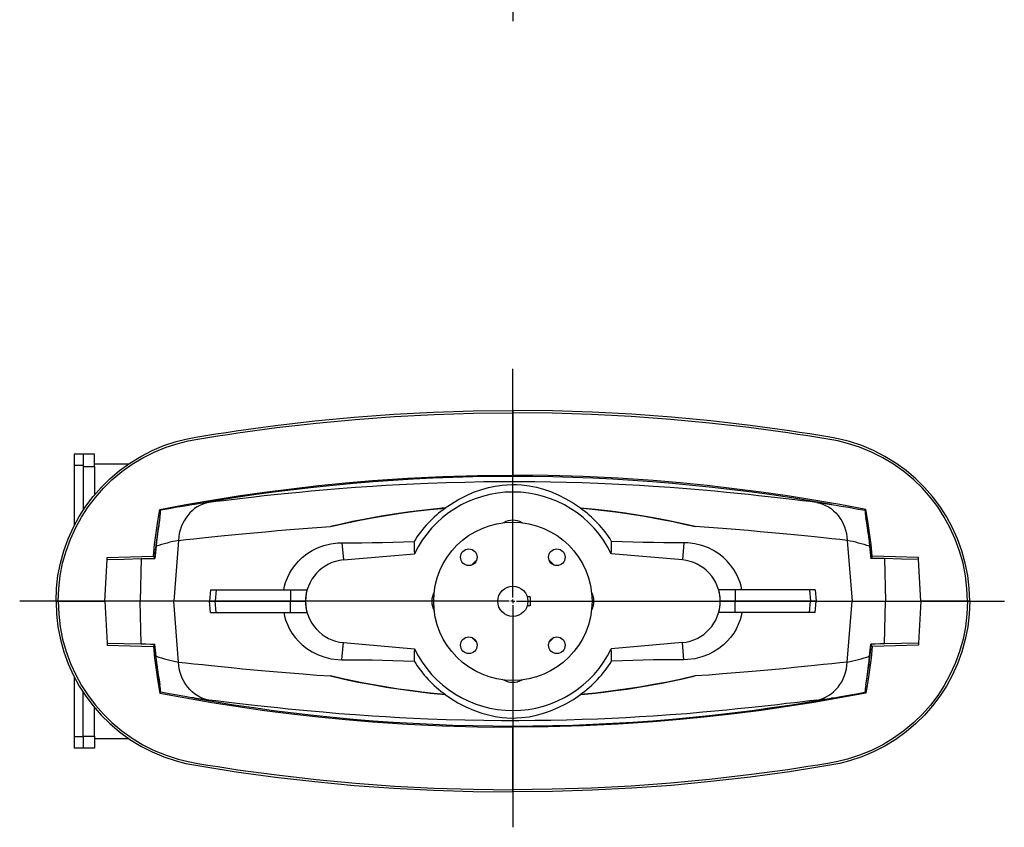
# Model space of a CAD drawing. Extents: x 390 to 2756, y 600 to 3814.
# Tile 1 of 3: x 390 to 1696, y 600 to 1671. Entities that reach past the tile are written whole.
import ezdxf

# ---------------------------------------------------------------- set-up
doc = ezdxf.new("R2010")
doc.units = 0
doc.layers.get('0').update_dxf_attribs({"linetype": 'CONTINUOUS'})

# ---------------------------------------------------------------- blocks, each defined once
blk = doc.blocks.new('SW_CENTERMARKSYMBOL_0')
at = {"color": 0, "linetype": 'CONTINUOUS'}
for p, q in [((0, 5), (0, 1651.7)), ((-5, 0), (-646.1, 0)), ((0, 0), (-2.5, 0)), ((0, 0), (0, 2.5)), ((0, 0), (0, -2.5)), ((0, 0), (2.5, 0)), ((5, 0), (629.4, 0)), ((0, -5), (0, -490))]:
    blk.add_line(p, q, dxfattribs=at)
blk = doc.blocks.new('SW_CENTERMARKSYMBOL_1')
at = {"color": 0, "linetype": 'CONTINUOUS'}
for p, q in [((0, 5), (0, 308.3)), ((-5, 0), (-654.1, 0)), ((0, 0), (-2.5, 0)), ((0, 0), (0, 2.5)), ((0, 0), (0, -2.5)), ((0, 0), (2.5, 0)), ((5, 0), (651.9, 0)), ((0, -5), (0, -299.9))]:
    blk.add_line(p, q, dxfattribs=at)

msp = doc.modelspace()

# ---------------------------------------------------------------- linework, layer by layer
at = {"color": 7, "linetype": 'CONTINUOUS'}
for p, q in [((1043.7, 1152.7), (1043.7, 1149.7)), ((1043.7, 1149.7), (1043.7, 1067)), ((473.7, 1094.7), (461.7, 1094.7)), ((461.7, 1094.7), (461.7, 1079.7)), ((488.7, 1094.7), (473.7, 1094.7)), ((473.7, 1094.7), (473.7, 1079.7)), ((488.7, 1078.7), (488.7, 1094.7)), ((461.7, 1079.7), (461.7, 999.8)), ((473.7, 1079.7), (461.7, 1079.7)), ((473.7, 1079.7), (473.7, 1078.7)), ((473.7, 1078.7), (488.7, 1078.7)), ((473.7, 1078.7), (473.7, 1020.4)), ((533.7, 1081.7), (488.7, 1081.7)), ((488.7, 1078.7), (488.7, 1040.8)), ((575.6, 1021.6), (576.8, 1020.4)), ((954.3, 1023.4), (953.9, 1023.5)), ((1133, 1023.4), (1133.5, 1023.5)), ((1511.7, 1021.6), (1510.6, 1020.4)), ((600.1, 980.5), (593.8, 899.7)), ((1487.3, 980.5), (1493.6, 899.7)), ((570.4, 972.8), (568.8, 956.6)), ((816.9, 977.3), (818.9, 954.5)), ((1270.5, 977.3), (1268.5, 954.5)), ((1516.9, 972.8), (1518.6, 956.6)), ((502.6, 899.7), (505.5, 955.2)), ((505.5, 955.2), (505.7, 957.9)), ((550.8, 956.3), (549.5, 899.7)), ((566.9, 959.6), (568.3, 957.2)), ((568.8, 956.6), (568.3, 957.2)), ((818.9, 954.5), (913.1, 962.8)), ((1268.5, 954.5), (1174.3, 962.8)), ((1518.6, 956.6), (1519.1, 957.2)), ((1520.5, 959.6), (1519.1, 957.2)), ((1536.6, 956.3), (1537.9, 899.7)), ((1581.8, 955.2), (1581.7, 957.9)), ((1584.7, 899.7), (1581.8, 955.2)), ((642.5, 914.7), (641.2, 899.7)), ((642.5, 914.7), (650.1, 914.7)), ((650.1, 914.7), (648.8, 899.7)), ((650.1, 914.7), (748.7, 914.7)), ((748.7, 914.7), (770.5, 914.7)), ((748.7, 914.7), (748.7, 899.7)), ((1338.7, 914.7), (1316.8, 914.7)), ((1437.3, 914.7), (1338.7, 914.7)), ((1338.7, 914.7), (1338.7, 899.7)), ((1444.8, 914.7), (1437.3, 914.7)), ((1437.3, 914.7), (1438.6, 899.7)), ((1444.8, 914.7), (1446.1, 899.7)), ((1066.7, 905.7), (1062.8, 905.7)), ((1066.7, 905.7), (1066.7, 893.7)), ((437.7, 899.7), (440.7, 899.7)), ((440.7, 899.7), (502.6, 899.7)), ((549.5, 899.7), (502.6, 899.7)), ((502.6, 899.7), (505.5, 844.3)), ((593.8, 899.7), (549.5, 899.7)), ((550.8, 843.2), (549.5, 899.7)), ((641.2, 899.7), (593.8, 899.7)), ((600.1, 819), (593.8, 899.7)), ((642.5, 884.7), (641.2, 899.7)), ((641.2, 899.7), (648.8, 899.7)), ((648.8, 899.7), (748.7, 899.7)), ((650.1, 884.7), (648.8, 899.7)), ((748.7, 899.7), (768.7, 899.7)), ((748.7, 884.7), (748.7, 899.7)), ((1066.7, 893.7), (1062.8, 893.7)), ((1338.7, 899.7), (1318.7, 899.7)), ((1438.6, 899.7), (1338.7, 899.7)), ((1338.7, 884.7), (1338.7, 899.7)), ((1437.3, 884.7), (1438.6, 899.7)), ((1446.1, 899.7), (1438.6, 899.7)), ((1444.8, 884.7), (1446.1, 899.7)), ((1446.1, 899.7), (1493.6, 899.7)), ((1487.3, 819), (1493.6, 899.7)), ((1493.6, 899.7), (1537.9, 899.7)), ((1536.6, 843.2), (1537.9, 899.7)), ((1537.9, 899.7), (1584.7, 899.7)), ((1584.7, 899.7), (1581.8, 844.3)), ((1646.7, 899.7), (1584.7, 899.7)), ((1649.7, 899.7), (1646.7, 899.7)), ((642.5, 884.7), (650.1, 884.7)), ((650.1, 884.7), (748.7, 884.7)), ((748.7, 884.7), (770.5, 884.7)), ((1338.7, 884.7), (1316.8, 884.7)), ((1437.3, 884.7), (1338.7, 884.7)), ((1444.8, 884.7), (1437.3, 884.7)), ((505.5, 844.3), (505.7, 841.5)), ((566.9, 839.9), (568.3, 842.3)), ((568.8, 842.9), (568.3, 842.3)), ((570.4, 826.7), (568.8, 842.9)), ((816.9, 822.2), (818.9, 845)), ((818.9, 845), (913.1, 836.7)), ((1268.5, 845), (1174.3, 836.7)), ((1270.5, 822.2), (1268.5, 845)), ((1516.9, 826.7), (1518.6, 842.9)), ((1518.6, 842.9), (1519.1, 842.3)), ((1520.5, 839.9), (1519.1, 842.3)), ((1581.8, 844.3), (1581.7, 841.5)), ((461.7, 799.7), (461.7, 719.7)), ((473.7, 720.7), (473.7, 779.1)), ((575.6, 777.9), (576.8, 779.1)), ((954.3, 776), (953.9, 776)), ((1133, 776), (1133.5, 776)), ((1511.7, 777.9), (1510.6, 779.1)), ((488.7, 720.7), (488.7, 758.7)), ((1043.7, 649.7), (1043.7, 732.5)), ((461.7, 719.7), (461.7, 704.7)), ((473.7, 719.7), (461.7, 719.7)), ((473.7, 720.7), (473.7, 719.7)), ((473.7, 720.7), (488.7, 720.7)), ((473.7, 719.7), (473.7, 704.7)), ((488.7, 720.7), (488.7, 704.7)), ((488.7, 717.7), (533.7, 717.7)), ((473.7, 704.7), (461.7, 704.7)), ((488.7, 704.7), (473.7, 704.7)), ((1043.7, 646.7), (1043.7, 649.7))]:
    msp.add_line(p, q, dxfattribs=at)
for points in [[(437.7, 899.7), (438.3, 916.9), (440.3, 933.8), (443.5, 950.5), (448.1, 966.8), (453.8, 982.7), (460.8, 998.2), (468.5, 1012.3), (477.2, 1025.8), (486.9, 1038.7), (497.5, 1050.8), (508.9, 1062.1), (521.9, 1073.2), (535.7, 1083.1), (550.1, 1092), (565.2, 1099.7), (580.8, 1106.2), (597, 1111.6), (610, 1114.9), (623.3, 1117.4), (636.6, 1119.6), (649.9, 1121.8), (663.3, 1123.8), (676.6, 1125.9), (728.8, 1133), (781, 1139), (833.4, 1144), (885.9, 1147.8), (938.4, 1150.5), (991, 1152.2), (1043.7, 1152.7)], [(440.7, 899.7), (441.3, 916.8), (443.3, 933.6), (446.5, 950.1), (451.1, 966.4), (456.8, 982.2), (463.8, 997.5), (471.5, 1011.5), (480.2, 1024.9), (489.9, 1037.6), (500.5, 1049.6), (511.9, 1060.8), (524.9, 1071.7), (538.6, 1081.5), (553, 1090.2), (568.1, 1097.7), (583.7, 1104.1), (599.8, 1109.2), (612.8, 1112.4), (626, 1114.8), (639.2, 1117), (652.5, 1119.1), (665.7, 1121.2), (679, 1123.2), (730.8, 1130.2), (782.7, 1136.2), (834.8, 1141.1), (886.9, 1144.9), (939.1, 1147.6), (991.4, 1149.2), (1043.7, 1149.7)], [(1649.7, 899.7), (1649, 916.9), (1647.1, 933.8), (1643.8, 950.5), (1639.3, 966.8), (1633.5, 982.7), (1626.6, 998.2), (1618.9, 1012.3), (1610.2, 1025.8), (1600.5, 1038.7), (1589.9, 1050.8), (1578.4, 1062.1), (1565.4, 1073.2), (1551.7, 1083.1), (1537.2, 1092), (1522.2, 1099.7), (1506.5, 1106.2), (1490.3, 1111.6), (1477.3, 1114.9), (1464.1, 1117.4), (1450.8, 1119.6), (1437.4, 1121.8), (1424.1, 1123.8), (1410.7, 1125.9), (1358.6, 1133), (1306.3, 1139), (1253.9, 1144), (1201.5, 1147.8), (1148.9, 1150.5), (1096.3, 1152.2), (1043.7, 1152.7)], [(1646.7, 899.7), (1646, 916.8), (1644.1, 933.6), (1640.8, 950.1), (1636.3, 966.4), (1630.5, 982.2), (1623.5, 997.5), (1615.9, 1011.5), (1607.2, 1024.9), (1597.5, 1037.6), (1586.9, 1049.6), (1575.4, 1060.8), (1562.5, 1071.7), (1548.7, 1081.5), (1534.3, 1090.2), (1519.3, 1097.7), (1503.7, 1104.1), (1487.6, 1109.2), (1474.6, 1112.4), (1461.4, 1114.8), (1448.1, 1117), (1434.9, 1119.1), (1421.6, 1121.2), (1408.3, 1123.2), (1356.5, 1130.2), (1304.6, 1136.2), (1252.6, 1141.1), (1200.4, 1144.9), (1148.2, 1147.6), (1096, 1149.2), (1043.7, 1149.7)], [(575.6, 1021.6), (610.1, 1028), (644.6, 1034), (679.4, 1039.5), (714.2, 1044.5), (749.9, 1049.1), (785.7, 1053.2), (821.6, 1056.8), (857.5, 1059.8), (903.9, 1062.9), (950.4, 1065.2), (997, 1066.5), (1043.7, 1067)], [(1446.9, 1030.8), (1437.8, 1031.9), (1428, 1033.1), (1417.5, 1034.3), (1406.4, 1035.6), (1394.7, 1037), (1382.4, 1038.4), (1369.5, 1039.8), (1356.1, 1041.2), (1341.8, 1042.7), (1326.9, 1044.2), (1311.5, 1045.7), (1295.6, 1047.1), (1274.3, 1048.9), (1252.2, 1050.6), (1229.6, 1052.1), (1211.7, 1053.3), (1193.5, 1054.3), (1175.1, 1055.2), (1156.5, 1056), (1135.8, 1056.8), (1115, 1057.4), (1094, 1057.8), (1072.8, 1058.1), (1051.7, 1058.3), (1028.4, 1058.2), (1005.1, 1058), (980.1, 1057.5), (955.2, 1056.9), (930.7, 1056), (912, 1055.2), (893.5, 1054.3), (875.2, 1053.2), (857.3, 1052.1), (834.9, 1050.6), (813, 1048.9), (791.9, 1047.1), (776, 1045.7), (760.7, 1044.2), (745.8, 1042.8), (731.5, 1041.3), (713.9, 1039.4), (697.2, 1037.5), (681.6, 1035.7), (670.3, 1034.4), (659.7, 1033.1), (649.7, 1031.9), (640.5, 1030.8)], [(1511.7, 1021.6), (1477.3, 1028), (1442.7, 1034), (1407.9, 1039.5), (1373.1, 1044.5), (1337.4, 1049.1), (1301.6, 1053.2), (1265.8, 1056.8), (1229.9, 1059.8), (1183.4, 1062.9), (1136.9, 1065.2), (1090.3, 1066.5), (1043.7, 1067)], [(953.9, 1023.5), (960.8, 1028.3), (970.8, 1034.5), (981.1, 1039.8), (991.7, 1044.4), (1002.4, 1048.2), (1011.3, 1050.6), (1020.3, 1052.5), (1029.5, 1053.9), (1035.8, 1054.4), (1042.2, 1054.6), (1048.6, 1054.6), (1055.2, 1054.1), (1065.1, 1052.9), (1074.9, 1050.9), (1084.3, 1048.3), (1093.6, 1045.2), (1104, 1040.9), (1114.1, 1035.8), (1124, 1030), (1133.5, 1023.5)], [(566.9, 959.6), (568.5, 975.1), (570.5, 990.6), (572.9, 1006.1), (575.6, 1021.6)], [(621.2, 1028.2), (620.5, 1028.1), (618, 1027.7), (613.2, 1026.9), (608.4, 1026.1), (598.3, 1024.4), (587.7, 1022.5), (576.8, 1020.4)], [(640.5, 1030.8), (636.5, 1029.9), (632.5, 1028.6), (628.7, 1027), (625.1, 1024.9), (621.6, 1022.6), (618.3, 1019.9), (615.2, 1017), (612.4, 1013.7), (609.8, 1010.2), (607.5, 1006.4), (605.4, 1002.5), (603.7, 998.3), (602.3, 994), (601.2, 989.6), (600.5, 985.1), (600.1, 980.5)], [(640.5, 1030.8), (636.4, 1030.3), (631.8, 1029.7), (626.7, 1029), (621.2, 1028.2)], [(953.9, 1023.5), (938.3, 1022), (922.8, 1020.2), (907.4, 1018.3), (892.1, 1016.2), (868.9, 1012.5), (846.2, 1008.4), (831.2, 1005.4), (816.4, 1002.2), (801.9, 998.9)], [(801.9, 998.9), (820, 1003), (838.5, 1006.8), (856.9, 1010.4), (875.7, 1013.6), (894.7, 1016.5), (914.3, 1019.2), (934.2, 1021.5), (954.3, 1023.4)], [(1285.4, 998.9), (1267.3, 1003), (1248.8, 1006.8), (1230.4, 1010.4), (1211.7, 1013.6), (1192.6, 1016.5), (1173, 1019.2), (1153.1, 1021.5), (1133, 1023.4)], [(1133.5, 1023.5), (1149.1, 1022), (1164.5, 1020.2), (1179.9, 1018.3), (1195.2, 1016.2), (1218.4, 1012.5), (1241.1, 1008.4), (1256.2, 1005.4), (1270.9, 1002.2), (1285.4, 998.9)], [(1446.9, 1030.8), (1450.9, 1029.9), (1454.8, 1028.6), (1458.6, 1027), (1462.3, 1024.9), (1465.8, 1022.6), (1469, 1019.9), (1472.1, 1017), (1475, 1013.7), (1477.6, 1010.2), (1479.9, 1006.4), (1481.9, 1002.5), (1483.6, 998.3), (1485, 994), (1486.1, 989.6), (1486.9, 985.1), (1487.3, 980.5)], [(1446.9, 1030.8), (1451, 1030.3), (1455.5, 1029.7), (1460.6, 1029), (1466.1, 1028.2)], [(1466.1, 1028.2), (1466.8, 1028.1), (1469.4, 1027.7), (1474.2, 1026.9), (1478.9, 1026.1), (1489, 1024.4), (1499.6, 1022.5), (1510.6, 1020.4)], [(1520.5, 959.6), (1518.9, 975.1), (1516.9, 990.6), (1514.5, 1006.1), (1511.7, 1021.6)], [(575.4, 1010.7), (574.7, 1005.7), (574.3, 1002.7), (573.9, 999.6), (572.9, 992.8), (572.4, 989.1), (571.9, 985.2), (571.2, 979.1), (570.4, 972.8)], [(1511.9, 1010.7), (1512.6, 1005.7), (1513, 1002.7), (1513.5, 999.6), (1514.4, 992.8), (1514.9, 989.1), (1515.4, 985.2), (1516.2, 979.1), (1516.9, 972.8)], [(600.1, 980.5), (609.9, 981.5), (620.5, 982.6), (631.8, 983.8), (643.8, 985.1), (656.8, 986.4), (670.6, 987.8), (685.1, 989.2), (700.2, 990.6), (715.6, 992), (731.7, 993.5), (748.3, 994.9), (765.7, 996.2), (783.6, 997.6), (801.9, 998.9)], [(1487.3, 980.5), (1477.5, 981.5), (1466.9, 982.6), (1455.6, 983.8), (1443.6, 985.1), (1430.5, 986.4), (1416.7, 987.8), (1402.3, 989.2), (1387.2, 990.6), (1371.7, 992), (1355.7, 993.5), (1339.1, 994.9), (1321.7, 996.2), (1303.8, 997.6), (1285.4, 998.9)], [(739.8, 914.7), (740.9, 919.7), (742.3, 924.6), (744.6, 930.7), (747.5, 936.5), (750.7, 942), (754.8, 947.7), (759.4, 952.9), (764.3, 957.6), (770.6, 962.6), (777.3, 966.9), (784.4, 970.5), (793.1, 973.7), (802.2, 975.9), (811.5, 977.1), (816.9, 977.3)], [(816.9, 977.3), (830.1, 977.3), (843.5, 977.4), (857, 977.5), (870.7, 977.8), (884.6, 978.2), (898.6, 978.6), (912.8, 979.1)], [(1270.5, 977.3), (1257.3, 977.3), (1243.9, 977.4), (1230.3, 977.5), (1216.6, 977.8), (1202.7, 978.2), (1188.7, 978.6), (1174.6, 979.1)], [(1347.5, 914.7), (1346.5, 919.7), (1345, 924.6), (1342.7, 930.7), (1339.9, 936.5), (1336.6, 942), (1332.5, 947.7), (1328, 952.9), (1323.1, 957.6), (1316.8, 962.6), (1310, 966.9), (1303, 970.5), (1294.2, 973.7), (1285.1, 975.9), (1275.9, 977.1), (1270.5, 977.3)], [(505.5, 955.2), (527.9, 955.7), (550.8, 956.3)], [(505.7, 957.9), (536.2, 958.7), (566.9, 959.6)], [(550.8, 956.3), (557, 956.4), (563, 956.5), (568.8, 956.6)], [(1536.6, 956.3), (1530.4, 956.4), (1524.3, 956.5), (1518.6, 956.6)], [(1581.7, 957.9), (1551.1, 958.7), (1520.5, 959.6)], [(1581.8, 955.2), (1559.4, 955.7), (1536.6, 956.3)], [(437.7, 899.7), (438.3, 882.6), (440.3, 865.7), (443.5, 849), (448.1, 832.7), (453.8, 816.7), (460.8, 801.3), (468.5, 787.2), (477.2, 773.7), (486.9, 760.8), (497.5, 748.7), (508.9, 737.4), (521.9, 726.3), (535.7, 716.4), (550.1, 707.5), (565.2, 699.8), (580.8, 693.3), (597, 687.9), (610, 684.6), (623.3, 682.1), (636.6, 679.9), (649.9, 677.7), (663.3, 675.6), (676.6, 673.6), (728.8, 666.5), (781, 660.5), (833.4, 655.5), (885.9, 651.7), (938.4, 648.9), (991, 647.3), (1043.7, 646.7)], [(440.7, 899.7), (441.3, 882.7), (443.3, 865.9), (446.5, 849.3), (451.1, 833.1), (456.8, 817.3), (463.8, 802), (471.5, 788), (480.2, 774.6), (489.9, 761.9), (500.5, 749.9), (511.9, 738.7), (524.9, 727.8), (538.6, 718), (553, 709.3), (568.1, 701.8), (583.7, 695.4), (599.8, 690.3), (612.8, 687.1), (626, 684.7), (639.2, 682.5), (652.5, 680.4), (665.7, 678.3), (679, 676.3), (730.8, 669.3), (782.7, 663.3), (834.8, 658.4), (886.9, 654.6), (939.1, 651.9), (991.4, 650.3), (1043.7, 649.7)], [(1646.7, 899.7), (1646, 882.7), (1644.1, 865.9), (1640.8, 849.3), (1636.3, 833.1), (1630.5, 817.3), (1623.5, 802), (1615.9, 788), (1607.2, 774.6), (1597.5, 761.9), (1586.9, 749.9), (1575.4, 738.7), (1562.5, 727.8), (1548.7, 718), (1534.3, 709.3), (1519.3, 701.8), (1503.7, 695.4), (1487.6, 690.3), (1474.6, 687.1), (1461.4, 684.7), (1448.1, 682.5), (1434.9, 680.4), (1421.6, 678.3), (1408.3, 676.3), (1356.5, 669.3), (1304.6, 663.3), (1252.6, 658.4), (1200.4, 654.6), (1148.2, 651.9), (1096, 650.3), (1043.7, 649.7)], [(1649.7, 899.7), (1649, 882.6), (1647.1, 865.7), (1643.8, 849), (1639.3, 832.7), (1633.5, 816.7), (1626.6, 801.3), (1618.9, 787.2), (1610.2, 773.7), (1600.5, 760.8), (1589.9, 748.7), (1578.4, 737.4), (1565.4, 726.3), (1551.7, 716.4), (1537.2, 707.5), (1522.2, 699.8), (1506.5, 693.3), (1490.3, 687.9), (1477.3, 684.6), (1464.1, 682.1), (1450.8, 679.9), (1437.4, 677.7), (1424.1, 675.6), (1410.7, 673.6), (1358.6, 666.5), (1306.3, 660.5), (1253.9, 655.5), (1201.5, 651.7), (1148.9, 648.9), (1096.3, 647.3), (1043.7, 646.7)], [(739.8, 884.7), (740.9, 879.8), (742.3, 874.9), (744.6, 868.8), (747.5, 862.9), (750.7, 857.5), (754.8, 851.8), (759.4, 846.6), (764.3, 841.9), (770.6, 836.9), (777.3, 832.6), (784.4, 829), (793.1, 825.8), (802.2, 823.5), (811.5, 822.4), (816.9, 822.2)], [(1347.5, 884.7), (1346.5, 879.8), (1345, 874.9), (1342.7, 868.8), (1339.9, 862.9), (1336.6, 857.5), (1332.5, 851.8), (1328, 846.6), (1323.1, 841.9), (1316.8, 836.9), (1310, 832.6), (1303, 829), (1294.2, 825.8), (1285.1, 823.5), (1275.9, 822.4), (1270.5, 822.2)], [(505.5, 844.3), (527.9, 843.8), (550.8, 843.2)], [(505.7, 841.5), (536.2, 840.7), (566.9, 839.9)], [(550.8, 843.2), (557, 843.1), (563, 843), (568.8, 842.9)], [(566.9, 839.9), (568.5, 824.4), (570.5, 808.9), (572.9, 793.4), (575.6, 777.9)], [(1520.5, 839.9), (1518.9, 824.4), (1516.9, 808.9), (1514.5, 793.4), (1511.7, 777.9)], [(1536.6, 843.2), (1530.4, 843.1), (1524.3, 843), (1518.6, 842.9)], [(1581.7, 841.5), (1551.1, 840.7), (1520.5, 839.9)], [(1581.8, 844.3), (1559.4, 843.8), (1536.6, 843.2)], [(575.4, 788.8), (574.7, 793.8), (574.3, 796.8), (573.9, 799.9), (572.9, 806.7), (572.4, 810.4), (571.9, 814.3), (571.2, 820.4), (570.4, 826.7)], [(1511.9, 788.8), (1512.6, 793.8), (1513, 796.8), (1513.5, 799.9), (1514.4, 806.7), (1514.9, 810.4), (1515.4, 814.3), (1516.2, 820.4), (1516.9, 826.7)], [(640.5, 768.7), (636.5, 769.6), (632.5, 770.9), (628.7, 772.5), (625.1, 774.5), (621.6, 776.9), (618.3, 779.6), (615.2, 782.5), (612.4, 785.8), (609.8, 789.3), (607.5, 793), (605.4, 797), (603.7, 801.1), (602.3, 805.4), (601.2, 809.9), (600.5, 814.4), (600.1, 819)], [(600.1, 819), (609.9, 818), (620.5, 816.8), (631.8, 815.7), (643.8, 814.4), (656.8, 813.1), (670.6, 811.7), (685.1, 810.3), (700.2, 808.9), (715.6, 807.4), (731.7, 806), (748.3, 804.6), (765.7, 803.3), (783.6, 801.9), (801.9, 800.6)], [(816.9, 822.2), (830.1, 822.2), (843.5, 822.1), (857, 822), (870.7, 821.7), (884.6, 821.3), (898.6, 820.9), (912.8, 820.4)], [(1270.5, 822.2), (1257.3, 822.2), (1243.9, 822.1), (1230.3, 822), (1216.6, 821.7), (1202.7, 821.3), (1188.7, 820.9), (1174.6, 820.4)], [(1487.3, 819), (1477.5, 818), (1466.9, 816.8), (1455.6, 815.7), (1443.6, 814.4), (1430.5, 813.1), (1416.7, 811.7), (1402.3, 810.3), (1387.2, 808.9), (1371.7, 807.4), (1355.7, 806), (1339.1, 804.6), (1321.7, 803.3), (1303.8, 801.9), (1285.4, 800.6)], [(1446.9, 768.7), (1450.9, 769.6), (1454.8, 770.9), (1458.6, 772.5), (1462.3, 774.5), (1465.8, 776.9), (1469, 779.6), (1472.1, 782.5), (1475, 785.8), (1477.6, 789.3), (1479.9, 793), (1481.9, 797), (1483.6, 801.1), (1485, 805.4), (1486.1, 809.9), (1486.9, 814.4), (1487.3, 819)], [(953.9, 776), (938.3, 777.5), (922.8, 779.2), (907.4, 781.2), (892.1, 783.3), (868.9, 787), (846.2, 791.1), (831.2, 794.1), (816.4, 797.3), (801.9, 800.6)], [(801.9, 800.6), (820, 796.5), (838.5, 792.6), (856.9, 789.1), (875.7, 785.9), (894.7, 783), (914.3, 780.3), (934.2, 778), (954.3, 776)], [(1285.4, 800.6), (1267.3, 796.5), (1248.8, 792.6), (1230.4, 789.1), (1211.7, 785.9), (1192.6, 783), (1173, 780.3), (1153.1, 778), (1133, 776)], [(1133.5, 776), (1149.1, 777.5), (1164.5, 779.2), (1179.9, 781.2), (1195.2, 783.3), (1218.4, 787), (1241.1, 791.1), (1256.2, 794.1), (1270.9, 797.3), (1285.4, 800.6)], [(575.6, 777.9), (610.1, 771.5), (644.6, 765.5), (679.4, 760), (714.2, 755), (749.9, 750.3), (785.7, 746.3), (821.6, 742.7), (857.5, 739.7), (903.9, 736.6), (950.4, 734.3), (997, 733), (1043.7, 732.5)], [(621.2, 771.2), (620.5, 771.4), (618, 771.8), (613.2, 772.6), (608.4, 773.4), (598.3, 775.1), (587.7, 777), (576.8, 779.1)], [(640.5, 768.7), (636.4, 769.2), (631.8, 769.8), (626.7, 770.5), (621.2, 771.2)], [(953.9, 776), (960.8, 771.2), (970.8, 765), (981.1, 759.7), (991.7, 755.1), (1002.4, 751.3), (1011.3, 748.9), (1020.3, 747), (1029.5, 745.6), (1035.8, 745.1), (1042.2, 744.8), (1048.6, 744.9), (1055.2, 745.4), (1065.1, 746.6), (1074.9, 748.6), (1084.3, 751.2), (1093.6, 754.3), (1104, 758.6), (1114.1, 763.7), (1124, 769.5), (1133.5, 776)], [(1511.7, 777.9), (1477.3, 771.5), (1442.7, 765.5), (1407.9, 760), (1373.1, 755), (1337.4, 750.3), (1301.6, 746.3), (1265.8, 742.7), (1229.9, 739.7), (1183.4, 736.6), (1136.9, 734.3), (1090.3, 733), (1043.7, 732.5)], [(1446.9, 768.7), (1451, 769.2), (1455.5, 769.8), (1460.6, 770.5), (1466.1, 771.2)], [(1466.1, 771.2), (1466.8, 771.4), (1469.4, 771.8), (1474.2, 772.6), (1478.9, 773.4), (1489, 775.1), (1499.6, 777), (1510.6, 779.1)], [(1446.9, 768.7), (1437.8, 767.6), (1428, 766.4), (1417.5, 765.2), (1406.4, 763.9), (1394.7, 762.5), (1382.4, 761.1), (1369.5, 759.7), (1356.1, 758.2), (1341.8, 756.8), (1326.9, 755.3), (1311.5, 753.8), (1295.6, 752.4), (1274.3, 750.6), (1252.2, 748.9), (1229.6, 747.3), (1211.7, 746.2), (1193.5, 745.2), (1175.1, 744.3), (1156.5, 743.5), (1135.8, 742.7), (1115, 742.1), (1094, 741.7), (1072.8, 741.4), (1051.7, 741.2), (1028.4, 741.3), (1005.1, 741.5), (980.1, 741.9), (955.2, 742.6), (930.7, 743.5), (912, 744.3), (893.5, 745.2), (875.2, 746.3), (857.3, 747.4), (834.9, 748.9), (813, 750.6), (791.9, 752.4), (776, 753.8), (760.7, 755.3), (745.8, 756.7), (731.5, 758.2), (713.9, 760.1), (697.2, 762), (681.6, 763.8), (670.3, 765.1), (659.7, 766.4), (649.7, 767.6), (640.5, 768.7)]]:
    msp.add_lwpolyline(points, dxfattribs=at)
for centre, radius in [((1043.7, 899.7), 105), ((985.3, 958.1), 11), ((1102, 958.1), 11), ((1043.7, 899.7), 20), ((985.3, 841.4), 11), ((1102, 841.4), 11)]:
    msp.add_circle(centre, radius, dxfattribs=at)
for centre, radius, start, end in [((1043.7, -1364.8), 2430, 79.9889, 100.0111), ((1043.7, 899.7), 145, 25.7669, 154.2331), ((416.8, 1037.5), 160.9, 350.4224, 353.9256), ((1042.1, 899.6), 151.8, 125.324, 148.4085), ((1045.3, 899.6), 151.8, 31.5915, 54.676), ((1670.5, 1037.5), 160.9, 186.0744, 189.5776), ((1200.7, 899.7), 635, 169.9373, 174.8124), ((1043.7, 982.2), 25, 60.5998, 119.4002), ((886.7, 899.7), 635, 5.1876, 10.0627), ((667.3, 661), 326.5, 101.8881, 107.2618), ((1420, 661), 326.5, 72.7382, 78.1119), ((1077.6, 974.2), 164.9, 178.2983, 183.9777), ((1009.7, 974.2), 164.9, 356.0223, 1.7017), ((823.7, 899.7), 55, 95, 180), ((950, 993.4), 60, 310.2049, 319.7951), ((1137.4, 993.4), 60, 220.2049, 229.7951), ((1263.7, 899.7), 55, 0, 85), ((823.7, 900.6), 55, 165.0958, 180.8837), ((1263.7, 900.6), 55, 359.1163, 14.9042), ((961.2, 899.7), 25, 150.5998, 209.4002), ((1126.2, 899.7), 25, 330.5998, 29.4002), ((823.7, 899.7), 55, 180, 265), ((823.7, 898.9), 55, 179.1163, 194.9042), ((1263.7, 899.7), 55, 275, 0), ((1263.7, 898.9), 55, 345.0958, 0.8837), ((950, 806.1), 60, 40.2049, 49.7951), ((1137.4, 806.1), 60, 130.2049, 139.7951), ((1200.7, 899.7), 635, 185.1876, 190.0627), ((1077.6, 825.3), 164.9, 176.0223, 181.7017), ((1043.7, 899.7), 145, 205.7669, 334.2331), ((1009.7, 825.3), 164.9, 358.2983, 3.9777), ((886.7, 899.7), 635, 349.9373, 354.8124), ((667.3, 1138.5), 326.5, 252.7382, 258.1119), ((1420, 1138.5), 326.5, 281.8881, 287.2618), ((1042.1, 899.9), 151.8, 211.5915, 234.676), ((1045.3, 899.9), 151.8, 305.324, 328.4085), ((416.8, 762), 160.9, 6.0744, 9.5776), ((1043.7, 817.2), 25, 240.5998, 299.4002), ((1670.5, 762), 160.9, 170.4224, 173.9256), ((1043.7, 3164.2), 2430, 259.9889, 280.0111)]:
    msp.add_arc(centre, radius, start, end, dxfattribs=at)

# ---------------------------------------------------------------- block references
for name, p in [('SW_CENTERMARKSYMBOL_0', (1043.7, 2159.5)), ('SW_CENTERMARKSYMBOL_1', (1043.7, 899.7))]:
    msp.add_blockref(name, p, dxfattribs=at)

doc.saveas('drawing.dxf')
